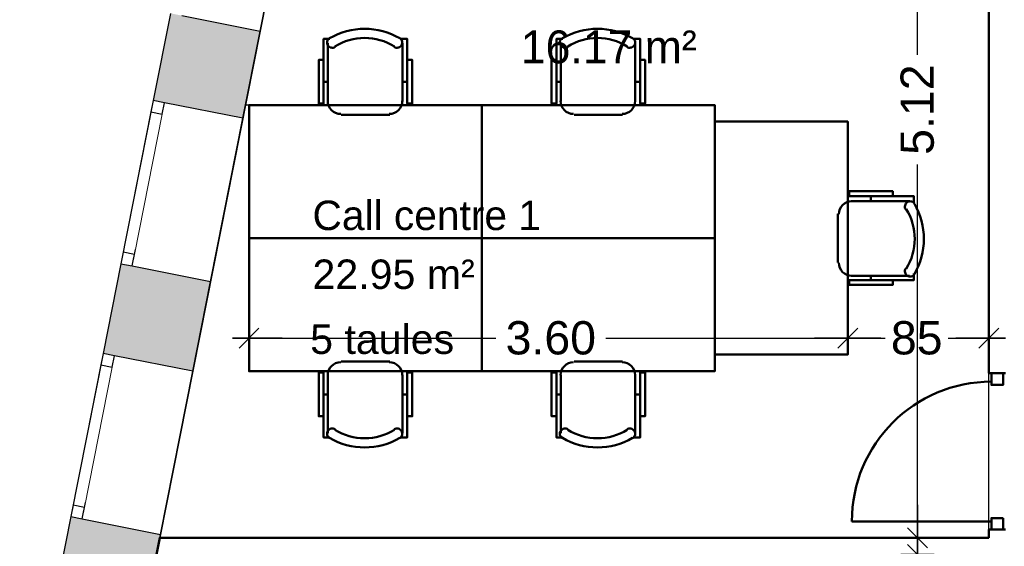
# Model space of a CAD drawing. Header units: metres. Extents: x -1 to 437, y -6 to 28.
# Tile 4 of 28: x 398.5 to 404.43, y 18.37 to 21.54. Entities that reach past the tile are written whole.
import ezdxf

# ---------------------------------------------------------------- set-up
doc = ezdxf.new("R2010")
doc.units = ezdxf.units.M
doc.header["$PDMODE"] = 65
doc.linetypes.add('CONTINUA', pattern=[0])
doc.linetypes.add('PUNKT', pattern=[6.35, 0, -6.35])
for name, color, linetype, lineweight in [('3D P5 MURS', 7, 'CONTINUA', 25), ('3D P5 MURS NOUS', 7, 'CONTINUA', 25), ('P5 COTES', 7, 'CONTINUA', 25), ('P5 LOCAL', 7, 'CONTINUA', 25), ('P5 MOBLES', 7, 'CONTINUA', 25), ('P5 SUP.LLIURE', 7, 'CONTINUA', 25), ('P5 TEXT', 7, 'CONTINUA', 25)]:
    doc.layers.add(name, color=color, linetype=linetype, lineweight=lineweight)
doc.styles.add('ARIAL', font='arial.ttf')
doc.dimstyles.new('DIMSTYLE_14', dxfattribs={"dimtxt": 0.2, "dimasz": 0.2, "dimexe": 0, "dimexo": 1e-06, "dimgap": 0.1, "dimtad": 0, "dimdec": 0, "dimlfac": 100, "dimrnd": 0.5, "dimzin": 4, "dimdsep": 46, "dimtxsty": 'ARIAL', "dimblk1": 'ALL_ML_STRICH', "dimblk2": 'ALL_ML_STRICH', "dimsah": 1, "dimcen": 0, "dimse1": 1, "dimse2": 1, "dimclrd": 2, "dimclre": 2, "dimclrt": 2, "dimadec": 0, "dimazin": 0, "dimtfac": 1, "dimtdec": 0, "dimtix": 1, "dimtmove": 2, "dimatfit": 3, "dimfxl": 0, "dimtzin": 0, "dimlwd": 0, "dimlwe": 35, "dimarcsym": 0})
doc.dimstyles.new('DIMSTYLE_16', dxfattribs={"dimtxt": 0.2, "dimasz": 0.2, "dimexe": 0, "dimexo": 1e-06, "dimgap": 0.1, "dimtad": 0, "dimrnd": 0.005, "dimzin": 4, "dimdsep": 46, "dimtxsty": 'ARIAL', "dimblk1": 'ALL_ML_STRICH', "dimblk2": 'ALL_ML_STRICH', "dimsah": 1, "dimcen": 0, "dimse1": 1, "dimse2": 1, "dimclrd": 2, "dimclre": 2, "dimclrt": 2, "dimadec": 0, "dimazin": 0, "dimtfac": 1, "dimtdec": 0, "dimtix": 1, "dimtmove": 2, "dimatfit": 3, "dimfxl": 0, "dimtzin": 0, "dimlwd": 0, "dimlwe": 35, "dimarcsym": 0})
doc.dimstyles.new('DIMSTYLE_20', dxfattribs={"dimtxt": 0.2, "dimasz": 0.2, "dimexe": 0, "dimexo": 1e-06, "dimgap": 0.1, "dimtad": 2, "dimdec": 0, "dimlfac": 100, "dimrnd": 0.5, "dimzin": 4, "dimdsep": 46, "dimtxsty": 'ARIAL', "dimblk1": 'ALL_ML_STRICH', "dimblk2": 'ALL_ML_STRICH', "dimsah": 1, "dimcen": 0, "dimse1": 1, "dimse2": 1, "dimclrd": 2, "dimclre": 2, "dimclrt": 2, "dimadec": 0, "dimazin": 0, "dimtfac": 1, "dimtdec": 0, "dimtix": 1, "dimtmove": 2, "dimatfit": 3, "dimfxl": 0, "dimtvp": 1.2, "dimtzin": 0, "dimlwd": 0, "dimlwe": 35, "dimarcsym": 0})

# ---------------------------------------------------------------- blocks, each defined once
blk = doc.blocks.new('OBJETO_COMPLEJO_46')
at = {"layer": 'P5 MOBLES', "color": 202, "linetype": 'CONTINUA', "lineweight": 50, "transparency": 33554687}
for p, q in [((400.7313, 19.4834), (400.4392, 19.4834)), ((400.3587, 19.403), (400.3587, 19.0516)), ((400.8075, 19.0516), (400.8075, 19.403)), ((400.3333, 19.2845), (400.3587, 19.2845)), ((400.8371, 19.2845), (400.8075, 19.2845))]:
    blk.add_line(p, q, dxfattribs=at)
blk.add_lwpolyline([(401.2858, 20.2242), (399.8846, 20.2242), (399.8846, 19.4242), (401.2858, 19.4242), (401.2858, 20.2242)], close=True, dxfattribs=at)
for points in [[(400.3581, 19.3996), (400.3597, 19.4154), (400.3642, 19.4301), (400.3715, 19.4434), (400.381, 19.455), (400.3926, 19.4645), (400.4059, 19.4717), (400.4206, 19.4763), (400.4364, 19.4779)], [(400.7285, 19.4779), (400.7443, 19.4763), (400.759, 19.4717), (400.7723, 19.4645), (400.7839, 19.455), (400.7934, 19.4434), (400.8007, 19.4301), (400.8052, 19.4154), (400.8068, 19.3996)], [(400.3333, 19.1532), (400.3037, 19.1532), (400.3037, 19.4157), (400.3333, 19.4157), (400.3333, 19.0262), (400.3714, 19.0262)], [(400.8371, 19.1532), (400.8667, 19.1532), (400.8667, 19.4157), (400.8371, 19.4157), (400.8371, 19.0262), (400.7948, 19.0262)], [(400.3679, 19.0218), (400.363, 19.0259), (400.3591, 19.0307), (400.3563, 19.0361), (400.3545, 19.0419), (400.3539, 19.0479), (400.3544, 19.054), (400.3561, 19.06), (400.3591, 19.0656), (400.3631, 19.0706), (400.3678, 19.0745), (400.3732, 19.0775), (400.379, 19.0793), (400.385, 19.08), (400.3911, 19.0795), (400.3971, 19.0778), (400.4027, 19.0749)], [(400.7579, 19.0749), (400.7636, 19.0778), (400.7696, 19.0795), (400.7757, 19.08), (400.7817, 19.0793), (400.7875, 19.0775), (400.7928, 19.0745), (400.7976, 19.0706), (400.8016, 19.0656), (400.8046, 19.06), (400.8063, 19.054), (400.8068, 19.0479), (400.8062, 19.0419), (400.8044, 19.0361), (400.8016, 19.0307), (400.7977, 19.0259), (400.7927, 19.0218)]]:
    blk.add_lwpolyline(points, dxfattribs=at)
for centre, radius, start, end in [((400.5804, 19.3824), 0.4167, 239.55422, 300.42617), ((400.5804, 19.3612), 0.3405, 238.23508, 301.7419)]:
    blk.add_arc(centre, radius, start, end, dxfattribs=at)
blk = doc.blocks.new('OBJETO_COMPLEJO_47')
at = {"layer": 'P5 MOBLES', "color": 202, "linetype": 'CONTINUA', "lineweight": 50, "transparency": 33554687}
for p, q in [((402.1324, 19.4834), (401.8404, 19.4834)), ((401.7599, 19.403), (401.7599, 19.0516)), ((402.2086, 19.0516), (402.2086, 19.403)), ((401.7345, 19.2845), (401.7599, 19.2845)), ((402.2383, 19.2845), (402.2086, 19.2845))]:
    blk.add_line(p, q, dxfattribs=at)
blk.add_lwpolyline([(402.687, 20.2242), (401.2858, 20.2242), (401.2858, 19.4242), (402.687, 19.4242), (402.687, 20.2242)], close=True, dxfattribs=at)
for points in [[(401.7593, 19.3996), (401.7609, 19.4154), (401.7654, 19.4301), (401.7726, 19.4434), (401.7822, 19.455), (401.7938, 19.4645), (401.8071, 19.4717), (401.8218, 19.4763), (401.8376, 19.4779)], [(402.1297, 19.4779), (402.1455, 19.4763), (402.1602, 19.4717), (402.1735, 19.4645), (402.1851, 19.455), (402.1946, 19.4434), (402.2018, 19.4301), (402.2064, 19.4154), (402.208, 19.3996)], [(401.7345, 19.1532), (401.7049, 19.1532), (401.7049, 19.4157), (401.7345, 19.4157), (401.7345, 19.0262), (401.7726, 19.0262)], [(402.2383, 19.1532), (402.2679, 19.1532), (402.2679, 19.4157), (402.2383, 19.4157), (402.2383, 19.0262), (402.1959, 19.0262)], [(401.7691, 19.0218), (401.7642, 19.0259), (401.7603, 19.0307), (401.7574, 19.0361), (401.7557, 19.0419), (401.755, 19.0479), (401.7556, 19.054), (401.7573, 19.06), (401.7602, 19.0656), (401.7643, 19.0706), (401.769, 19.0745), (401.7744, 19.0775), (401.7802, 19.0793), (401.7862, 19.08), (401.7923, 19.0795), (401.7982, 19.0778), (401.8039, 19.0749)], [(402.1591, 19.0749), (402.1648, 19.0778), (402.1708, 19.0795), (402.1769, 19.08), (402.1829, 19.0793), (402.1887, 19.0775), (402.194, 19.0745), (402.1988, 19.0706), (402.2028, 19.0656), (402.2058, 19.06), (402.2075, 19.054), (402.208, 19.0479), (402.2074, 19.0419), (402.2056, 19.0361), (402.2028, 19.0307), (402.1989, 19.0259), (402.1939, 19.0218)]]:
    blk.add_lwpolyline(points, dxfattribs=at)
for centre, radius, start, end in [((401.9816, 19.3824), 0.4167, 239.55422, 300.42617), ((401.9816, 19.3612), 0.3405, 238.23508, 301.7419)]:
    blk.add_arc(centre, radius, start, end, dxfattribs=at)
blk = doc.blocks.new('OBJETO_COMPLEJO_48')
at = {"layer": 'P5 MOBLES', "color": 202, "linetype": 'CONTINUA', "lineweight": 50, "transparency": 33554687}
for p, q in [((400.3587, 21.0455), (400.3587, 21.3968)), ((400.8075, 21.3968), (400.8075, 21.0455)), ((400.3333, 21.164), (400.3587, 21.164)), ((400.8371, 21.164), (400.8075, 21.164)), ((400.7313, 20.965), (400.4392, 20.965))]:
    blk.add_line(p, q, dxfattribs=at)
for points in [[(400.3333, 21.2952), (400.3037, 21.2952), (400.3037, 21.0328), (400.3333, 21.0328), (400.3333, 21.4222), (400.3714, 21.4222)], [(400.3679, 21.4266), (400.363, 21.4226), (400.3591, 21.4177), (400.3563, 21.4123), (400.3545, 21.4066), (400.3539, 21.4005), (400.3544, 21.3945), (400.3561, 21.3885), (400.3591, 21.3828), (400.3631, 21.3779), (400.3678, 21.3739), (400.3732, 21.371), (400.379, 21.3692), (400.385, 21.3685), (400.3911, 21.369), (400.3971, 21.3706), (400.4027, 21.3735)], [(400.7579, 21.3735), (400.7636, 21.3706), (400.7696, 21.369), (400.7757, 21.3685), (400.7817, 21.3692), (400.7875, 21.371), (400.7928, 21.3739), (400.7976, 21.3779), (400.8016, 21.3828), (400.8046, 21.3885), (400.8063, 21.3945), (400.8068, 21.4005), (400.8062, 21.4066), (400.8044, 21.4123), (400.8016, 21.4177), (400.7977, 21.4226), (400.7927, 21.4266)], [(400.8371, 21.2952), (400.8667, 21.2952), (400.8667, 21.0328), (400.8371, 21.0328), (400.8371, 21.4222), (400.7948, 21.4222)], [(400.3581, 21.0489), (400.3597, 21.0331), (400.3642, 21.0184), (400.3715, 21.0051), (400.381, 20.9935), (400.3926, 20.9839), (400.4059, 20.9767), (400.4206, 20.9722), (400.4364, 20.9706)], [(400.7285, 20.9706), (400.7443, 20.9722), (400.759, 20.9767), (400.7723, 20.9839), (400.7839, 20.9935), (400.7934, 21.0051), (400.8007, 21.0184), (400.8052, 21.0331), (400.8068, 21.0489)]]:
    blk.add_lwpolyline(points, dxfattribs=at)
blk.add_lwpolyline([(401.2858, 20.2242), (399.8846, 20.2242), (399.8846, 21.0243), (401.2858, 21.0243), (401.2858, 20.2242)], close=True, dxfattribs=at)
for centre, radius, start, end in [((400.5804, 21.0661), 0.4167, 59.57383, 120.44578), ((400.5804, 21.0873), 0.3405, 58.2581, 121.76492)]:
    blk.add_arc(centre, radius, start, end, dxfattribs=at)
blk = doc.blocks.new('OBJETO_COMPLEJO_49')
at = {"layer": 'P5 MOBLES', "color": 202, "linetype": 'CONTINUA', "lineweight": 50, "transparency": 33554687}
for p, q in [((401.7599, 21.0455), (401.7599, 21.3968)), ((402.2086, 21.3968), (402.2086, 21.0455)), ((401.7345, 21.164), (401.7599, 21.164)), ((402.2383, 21.164), (402.2086, 21.164)), ((402.1324, 20.965), (401.8404, 20.965))]:
    blk.add_line(p, q, dxfattribs=at)
for points in [[(401.7345, 21.2952), (401.7049, 21.2952), (401.7049, 21.0328), (401.7345, 21.0328), (401.7345, 21.4222), (401.7726, 21.4222)], [(401.7691, 21.4266), (401.7642, 21.4226), (401.7603, 21.4177), (401.7574, 21.4123), (401.7557, 21.4066), (401.755, 21.4005), (401.7556, 21.3945), (401.7573, 21.3885), (401.7602, 21.3828), (401.7643, 21.3779), (401.769, 21.3739), (401.7744, 21.371), (401.7802, 21.3692), (401.7862, 21.3685), (401.7923, 21.369), (401.7982, 21.3706), (401.8039, 21.3735)], [(402.1591, 21.3735), (402.1648, 21.3706), (402.1708, 21.369), (402.1769, 21.3685), (402.1829, 21.3692), (402.1887, 21.371), (402.194, 21.3739), (402.1988, 21.3779), (402.2028, 21.3828), (402.2058, 21.3885), (402.2075, 21.3945), (402.208, 21.4005), (402.2074, 21.4066), (402.2056, 21.4123), (402.2028, 21.4177), (402.1989, 21.4226), (402.1939, 21.4266)], [(402.2383, 21.2952), (402.2679, 21.2952), (402.2679, 21.0328), (402.2383, 21.0328), (402.2383, 21.4222), (402.1959, 21.4222)], [(401.7593, 21.0489), (401.7609, 21.0331), (401.7654, 21.0184), (401.7726, 21.0051), (401.7822, 20.9935), (401.7938, 20.9839), (401.8071, 20.9767), (401.8218, 20.9722), (401.8376, 20.9706)], [(402.1297, 20.9706), (402.1455, 20.9722), (402.1602, 20.9767), (402.1735, 20.9839), (402.1851, 20.9935), (402.1946, 21.0051), (402.2018, 21.0184), (402.2064, 21.0331), (402.208, 21.0489)]]:
    blk.add_lwpolyline(points, dxfattribs=at)
blk.add_lwpolyline([(402.687, 20.2242), (401.2858, 20.2242), (401.2858, 21.0243), (402.687, 21.0243), (402.687, 20.2242)], close=True, dxfattribs=at)
for centre, radius, start, end in [((401.9816, 21.0661), 0.4167, 59.57383, 120.44578), ((401.9816, 21.0873), 0.3405, 58.2581, 121.76492)]:
    blk.add_arc(centre, radius, start, end, dxfattribs=at)
blk = doc.blocks.new('OBJETO_COMPLEJO_50')
at = {"layer": 'P5 MOBLES', "color": 202, "linetype": 'CONTINUA', "lineweight": 50, "transparency": 33554687}
for p, q in [((403.8596, 20.4465), (403.5082, 20.4465)), ((403.6267, 20.4761), (403.6267, 20.4465)), ((403.4278, 20.3703), (403.4278, 20.0782)), ((403.5082, 19.9978), (403.8596, 19.9978)), ((403.6267, 19.9724), (403.6267, 19.9978))]:
    blk.add_line(p, q, dxfattribs=at)
blk.add_lwpolyline([(402.687, 20.9248), (402.687, 19.5236), (403.4871, 19.5236), (403.4871, 20.9248), (402.687, 20.9248)], close=True, dxfattribs=at)
for points in [[(403.758, 20.4761), (403.758, 20.5057), (403.4955, 20.5057), (403.4955, 20.4761), (403.885, 20.4761), (403.885, 20.4338)], [(403.4333, 20.3675), (403.4349, 20.3833), (403.4395, 20.398), (403.4467, 20.4113), (403.4563, 20.4229), (403.4678, 20.4325), (403.4811, 20.4397), (403.4958, 20.4442), (403.5116, 20.4458)], [(403.8363, 20.397), (403.8334, 20.4026), (403.8317, 20.4086), (403.8313, 20.4147), (403.8319, 20.4207), (403.8338, 20.4265), (403.8367, 20.4319), (403.8406, 20.4366), (403.8456, 20.4406), (403.8513, 20.4436), (403.8572, 20.4453), (403.8633, 20.4458), (403.8693, 20.4452), (403.8751, 20.4434), (403.8805, 20.4406), (403.8853, 20.4367), (403.8894, 20.4318)], [(403.5116, 19.9971), (403.4958, 19.9987), (403.4811, 20.0033), (403.4678, 20.0105), (403.4563, 20.0201), (403.4467, 20.0316), (403.4395, 20.0449), (403.4349, 20.0596), (403.4333, 20.0754)], [(403.8894, 20.007), (403.8853, 20.002), (403.8805, 19.9981), (403.8751, 19.9953), (403.8693, 19.9935), (403.8633, 19.9929), (403.8572, 19.9934), (403.8513, 19.9951), (403.8456, 19.9981), (403.8406, 20.0021), (403.8367, 20.0069), (403.8338, 20.0122), (403.8319, 20.018), (403.8313, 20.024), (403.8317, 20.0301), (403.8334, 20.0361), (403.8363, 20.0418)], [(403.758, 19.9724), (403.758, 19.9427), (403.4955, 19.9427), (403.4955, 19.9724), (403.885, 19.9724), (403.885, 20.0105)]]:
    blk.add_lwpolyline(points, dxfattribs=at)
for centre, radius, start, end in [((403.55, 20.2194), 0.3405, 328.23508, 31.7419), ((403.5289, 20.2194), 0.4167, 329.55422, 30.42617)]:
    blk.add_arc(centre, radius, start, end, dxfattribs=at)
blk = doc.blocks.new('ALL_ML_STRICH')
at = {"color": 0, "linetype": 'ByBlock', "lineweight": -2}
for p, q in [((-0.3, -0.3), (0.3, 0.3)), ((0, -0.5), (0, 0.5)), ((-1, 0), (0.5, 0))]:
    blk.add_line(p, q, dxfattribs=at)
blk = doc.blocks.new('*D149')
at = {"layer": 'DEFPOINTS', "color": 2, "linetype": 'CONTINUA', "lineweight": 35, "transparency": 33554687}
for p in [(403.9907, 18.3215), (403.9063, 13.1106), (404.437, 13.1106)]:
    blk.add_point(p, dxfattribs=at)
at = {"layer": 'P5 COTES', "color": 2, "linetype": 'CONTINUA', "lineweight": -2, "transparency": 33554687}
for p, q in [((403.9063, 16.0798), (403.9063, 18.3215)), ((403.9063, 13.1106), (403.9063, 15.4198))]:
    blk.add_line(p, q, dxfattribs=at)
at = {"layer": 'P5 COTES', "color": 2, "linetype": 'CONTINUA', "lineweight": 35, "transparency": 33554687, "xscale": 0.2, "yscale": 0.2, "zscale": 0.2}
for p, rotation in [((403.9063, 18.3215), 90), ((403.9063, 13.1106), 270)]:
    blk.add_blockref('ALL_ML_STRICH', p, dxfattribs=dict(at, rotation=rotation))
at = {"layer": 'P5 COTES', "color": 2, "linetype": 'CONTINUA', "lineweight": 35, "transparency": 33554687, "insert": (403.9063, 15.7498), "char_height": 0.2, "width": 0.8, "attachment_point": 5, "rotation": 90, "style": 'ARIAL'}
blk.add_mtext('\\A1;{\\A1;{5.21\\H0.132000;\\S^ ;}}', dxfattribs=at)
blk = doc.blocks.new('*D150')
at = {"layer": 'DEFPOINTS', "color": 2, "linetype": 'CONTINUA', "lineweight": 35, "transparency": 33554687}
for p in [(404.0514, 18.4215), (403.9063, 18.3215), (403.9907, 18.3215)]:
    blk.add_point(p, dxfattribs=at)
at = {"layer": 'P5 COTES', "color": 2, "linetype": 'CONTINUA', "lineweight": -2, "transparency": 33554687}
blk.add_line((403.9063, 18.3215), (403.9063, 18.4215), dxfattribs=at)
at = {"layer": 'P5 COTES', "color": 2, "linetype": 'CONTINUA', "lineweight": 35, "transparency": 33554687, "xscale": 0.2, "yscale": 0.2, "zscale": 0.2}
for p, rotation in [((403.9063, 18.3215), 270), ((403.9063, 18.4215), 90)]:
    blk.add_blockref('ALL_ML_STRICH', p, dxfattribs=dict(at, rotation=rotation))
at = {"layer": 'P5 COTES', "color": 2, "linetype": 'CONTINUA', "lineweight": 35, "transparency": 33554687, "insert": (403.8029, 18.0641), "char_height": 0.2, "width": 0.4, "attachment_point": 5, "rotation": 90, "style": 'ARIAL'}
blk.add_mtext('\\A1;{10}', dxfattribs=at)
blk = doc.blocks.new('*D151')
at = {"layer": 'DEFPOINTS', "color": 2, "linetype": 'CONTINUA', "lineweight": 35, "transparency": 33554687}
for p in [(403.8415, 23.5407), (403.9063, 18.4215), (404.0514, 18.4215)]:
    blk.add_point(p, dxfattribs=at)
at = {"layer": 'P5 COTES', "color": 2, "linetype": 'CONTINUA', "lineweight": -2, "transparency": 33554687}
for p, q in [((403.9063, 21.3266), (403.9063, 23.5407)), ((403.9063, 18.4215), (403.9063, 20.6666))]:
    blk.add_line(p, q, dxfattribs=at)
at = {"layer": 'P5 COTES', "color": 2, "linetype": 'CONTINUA', "lineweight": 35, "transparency": 33554687, "xscale": 0.2, "yscale": 0.2, "zscale": 0.2}
for p, rotation in [((403.9063, 23.5407), 90), ((403.9063, 18.4215), 270)]:
    blk.add_blockref('ALL_ML_STRICH', p, dxfattribs=dict(at, rotation=rotation))
at = {"layer": 'P5 COTES', "color": 2, "linetype": 'CONTINUA', "lineweight": 35, "transparency": 33554687, "insert": (403.9063, 20.9966), "char_height": 0.2, "width": 0.8, "attachment_point": 5, "rotation": 90, "style": 'ARIAL'}
blk.add_mtext('\\A1;{\\A1;{5.12\\H0.132000;\\S^ ;}}', dxfattribs=at)
blk = doc.blocks.new('*D156')
at = {"layer": 'DEFPOINTS', "color": 2, "linetype": 'CONTINUA', "lineweight": 35, "transparency": 33554687}
for p in [(399.8846, 19.6236), (399.8846, 19.5162), (403.4871, 19.1777)]:
    blk.add_point(p, dxfattribs=at)
at = {"layer": 'P5 COTES', "color": 2, "linetype": 'CONTINUA', "lineweight": -2, "transparency": 33554687}
for p, q in [((399.8846, 19.6236), (401.3706, 19.6236)), ((402.0306, 19.6236), (403.4871, 19.6236))]:
    blk.add_line(p, q, dxfattribs=at)
at = {"layer": 'P5 COTES', "color": 2, "linetype": 'CONTINUA', "lineweight": 35, "transparency": 33554687, "xscale": 0.2, "yscale": 0.2, "zscale": 0.2, "rotation": 180}
blk.add_blockref('ALL_ML_STRICH', (399.8846, 19.6236), dxfattribs=at)
at = {"layer": 'P5 COTES', "color": 2, "linetype": 'CONTINUA', "lineweight": 35, "transparency": 33554687, "xscale": 0.2, "yscale": 0.2, "zscale": 0.2}
blk.add_blockref('ALL_ML_STRICH', (403.4871, 19.6236), dxfattribs=at)
at = {"layer": 'P5 COTES', "color": 2, "linetype": 'CONTINUA', "lineweight": 35, "transparency": 33554687, "insert": (401.7006, 19.6236), "char_height": 0.2, "width": 0.8, "attachment_point": 5, "style": 'ARIAL'}
blk.add_mtext('\\A1;{\\A1;{3.60\\H0.132000;\\S^ ;}}', dxfattribs=at)
blk = doc.blocks.new('*D157')
at = {"layer": 'DEFPOINTS', "color": 2, "linetype": 'CONTINUA', "lineweight": 35, "transparency": 33554687}
for p in [(403.4871, 19.6236), (404.337, 19.5377), (403.4871, 19.1777)]:
    blk.add_point(p, dxfattribs=at)
at = {"layer": 'P5 COTES', "color": 2, "linetype": 'CONTINUA', "lineweight": -2, "transparency": 33554687}
for p, q in [((403.4871, 19.6236), (403.7122, 19.6236)), ((404.0922, 19.6236), (404.337, 19.6236))]:
    blk.add_line(p, q, dxfattribs=at)
at = {"layer": 'P5 COTES', "color": 2, "linetype": 'CONTINUA', "lineweight": 35, "transparency": 33554687, "xscale": 0.2, "yscale": 0.2, "zscale": 0.2, "rotation": 180}
blk.add_blockref('ALL_ML_STRICH', (403.4871, 19.6236), dxfattribs=at)
at = {"layer": 'P5 COTES', "color": 2, "linetype": 'CONTINUA', "lineweight": 35, "transparency": 33554687, "xscale": 0.2, "yscale": 0.2, "zscale": 0.2}
blk.add_blockref('ALL_ML_STRICH', (404.337, 19.6236), dxfattribs=at)
at = {"layer": 'P5 COTES', "color": 2, "linetype": 'CONTINUA', "lineweight": 35, "transparency": 33554687, "insert": (403.9022, 19.6236), "char_height": 0.2, "width": 0.4, "attachment_point": 5, "style": 'ARIAL'}
blk.add_mtext('\\A1;{85}', dxfattribs=at)

msp = doc.modelspace()

# ---------------------------------------------------------------- hatches: boundary and pattern name
at = {"layer": '3D P5 MURS', "linetype": 'CONTINUA', "lineweight": 18, "true_color": 0xa0a0a0, "transparency": 33554687}
for points in [[(399.84731, 20.94441), (399.95117, 21.46862), (399.41166, 21.57551), (399.3078, 21.0513)], [(399.00656, 19.53086), (399.54607, 19.42396), (399.65296, 19.96348), (399.11345, 20.07037)], [(399.04416, 16.89068), (399.35172, 18.44303), (398.81221, 18.54992), (398.50465, 16.99757)]]:
    msp.add_hatch(color=253, dxfattribs=at).paths.add_polyline_path(points)

# ---------------------------------------------------------------- linework, layer by layer
at = {"layer": '3D P5 MURS', "color": 7, "linetype": 'CONTINUA', "lineweight": 25, "transparency": 33554687}
for p, q in [((399.95117, 21.46862), (400.14551, 22.44955)), ((399.41166, 21.57551), (399.3078, 21.0513)), ((399.48032, 21.5619), (399.95117, 21.46862)), ((399.84731, 20.94441), (399.95117, 21.46862)), ((399.3078, 21.0513), (399.11345, 20.07037)), ((399.37646, 21.0377), (399.3078, 21.0513)), ((399.84731, 20.94441), (399.37646, 21.0377)), ((399.65296, 19.96348), (399.84731, 20.94441)), ((399.11345, 20.07037), (399.00656, 19.53086)), ((399.11345, 20.07037), (399.18212, 20.05676)), ((399.18212, 20.05676), (399.65296, 19.96348)), ((399.54607, 19.42396), (399.65296, 19.96348)), ((399.00656, 19.53086), (398.81221, 18.54992)), ((399.07522, 19.51725), (399.00656, 19.53086)), ((399.54607, 19.42396), (399.07522, 19.51725)), ((399.35172, 18.44303), (399.54607, 19.42396)), ((398.81221, 18.54992), (398.50465, 16.99757)), ((398.81221, 18.54992), (398.88088, 18.53632)), ((398.88088, 18.53632), (399.35172, 18.44303)), ((399.04416, 16.89068), (399.35172, 18.44303))]:
    msp.add_line(p, q, dxfattribs=at)
at = {"layer": '3D P5 MURS', "color": 7, "linetype": 'PUNKT', "lineweight": 25, "transparency": 33554687}
for p, q in [((399.3078, 21.0513), (399.11345, 20.07037)), ((399.18212, 20.05676), (399.37646, 21.0377)), ((399.37646, 21.0377), (399.3078, 21.0513)), ((399.11345, 20.07037), (399.18212, 20.05676)), ((399.00656, 19.53086), (398.81221, 18.54992)), ((398.88088, 18.53632), (399.07522, 19.51725)), ((399.07522, 19.51725), (399.00656, 19.53086)), ((398.81221, 18.54992), (398.88088, 18.53632))]:
    msp.add_line(p, q, dxfattribs=at)
at = {"layer": '3D P5 MURS', "color": 7, "linetype": 'CONTINUA', "lineweight": 25, "transparency": 33554687}
for points in [[(399.3078, 21.0513), (399.29419, 20.98264), (399.36286, 20.96903), (399.37646, 21.0377), (399.3078, 21.0513)], [(399.12705, 20.13903), (399.11345, 20.07037), (399.18212, 20.05676), (399.19572, 20.12543), (399.12705, 20.13903)], [(399.00656, 19.53086), (398.99295, 19.46219), (399.06162, 19.44859), (399.07522, 19.51725), (399.00656, 19.53086)], [(398.82582, 18.61859), (398.81221, 18.54992), (398.88088, 18.53632), (398.89448, 18.60498), (398.82582, 18.61859)]]:
    msp.add_lwpolyline(points, close=True, dxfattribs=at)
at = {"layer": '3D P5 MURS', "color": 40, "linetype": 'CONTINUA', "lineweight": 18, "transparency": 33554687}
for points in [[(399.29419, 20.98264), (399.12705, 20.13903), (399.19572, 20.12543), (399.36286, 20.96903), (399.29419, 20.98264)], [(398.99295, 19.46219), (398.82582, 18.61859), (398.89448, 18.60498), (399.06162, 19.44859), (398.99295, 19.46219)]]:
    msp.add_lwpolyline(points, close=True, dxfattribs=at)
at = {"layer": '3D P5 MURS NOUS', "color": 4, "linetype": 'CONTINUA', "lineweight": 50, "transparency": 33554687}
for p, q in [((404.33698, 22.47946), (404.33698, 19.41151)), ((404.43698, 19.41151), (404.33698, 19.41151)), ((404.35198, 18.52151), (403.51198, 18.52151)), ((404.33698, 18.47151), (404.43698, 18.47151)), ((404.33698, 18.47151), (404.33698, 18.42151)), ((399.34745, 18.42151), (399.32764, 18.32151)), ((404.33698, 18.42151), (399.34745, 18.42151))]:
    msp.add_line(p, q, dxfattribs=at)
for points in [[(404.42198, 19.41151), (404.42198, 19.34151), (404.35198, 19.34151), (404.35198, 19.41151), (404.42198, 19.41151)], [(404.42198, 18.54151), (404.42198, 18.47151), (404.35198, 18.47151), (404.35198, 18.54151), (404.42198, 18.54151)]]:
    msp.add_lwpolyline(points, close=True, dxfattribs=at)
msp.add_arc((404.35198, 18.52151), 0.84, 90, 180, dxfattribs=at)
at = {"layer": 'P5 LOCAL', "color": 7, "linetype": 'CONTINUA', "lineweight": 25, "transparency": 33554687}
for p, q in [((400.36169, 23.54067), (399.34745, 18.42151)), ((404.33698, 18.42151), (404.33698, 23.54067)), ((399.34745, 18.42151), (404.33698, 18.42151))]:
    msp.add_line(p, q, dxfattribs=at)
at = {"layer": 'P5 SUP.LLIURE', "color": 7, "linetype": 'CONTINUA', "lineweight": 25, "transparency": 33554687}
for p, q in [((400.36169, 23.54067), (399.86395, 21.0284)), ((404.33698, 18.42151), (404.33698, 23.54067)), ((400.40491, 21.44401), (400.44217, 21.45917)), ((400.44217, 21.45917), (400.48072, 21.47067)), ((400.48072, 21.47067), (400.5202, 21.4784)), ((400.5202, 21.4784), (400.56024, 21.48229)), ((400.56024, 21.48229), (400.60047, 21.48229)), ((400.60047, 21.48229), (400.64051, 21.47842)), ((400.64051, 21.47842), (400.67999, 21.47071)), ((400.67999, 21.47071), (400.71854, 21.45922)), ((400.71854, 21.45922), (400.75581, 21.44407)), ((401.80609, 21.44401), (401.84335, 21.45917)), ((401.84335, 21.45917), (401.8819, 21.47067)), ((401.8819, 21.47067), (401.92138, 21.4784)), ((401.92138, 21.4784), (401.96142, 21.48229)), ((401.96142, 21.48229), (402.00165, 21.48229)), ((402.00165, 21.48229), (402.04169, 21.47842)), ((402.04169, 21.47842), (402.08117, 21.47071)), ((402.08117, 21.47071), (402.11972, 21.45922)), ((402.11972, 21.45922), (402.15699, 21.44407)), ((400.33334, 21.29523), (400.33334, 21.42222)), ((400.33334, 21.42222), (400.36261, 21.42222)), ((400.36127, 21.42111), (400.40491, 21.44401)), ((400.36261, 21.42222), (400.36127, 21.42111)), ((400.75581, 21.44407), (400.79909, 21.42139)), ((400.79909, 21.42139), (400.79808, 21.42222)), ((400.79808, 21.42222), (400.83709, 21.42222)), ((400.83709, 21.42222), (400.83709, 21.29523)), ((401.73452, 21.29523), (401.73452, 21.42222)), ((401.73452, 21.42222), (401.76379, 21.42222)), ((401.76245, 21.42111), (401.80609, 21.44401)), ((401.76379, 21.42222), (401.76245, 21.42111)), ((402.15699, 21.44407), (402.20027, 21.42139)), ((402.20027, 21.42139), (402.19926, 21.42222)), ((402.19926, 21.42222), (402.23827, 21.42222)), ((402.23827, 21.42222), (402.23827, 21.29523)), ((400.30371, 21.0243), (400.30371, 21.29523)), ((400.30371, 21.29523), (400.33334, 21.29523)), ((400.83709, 21.29523), (400.86672, 21.29523)), ((400.86672, 21.29523), (400.86672, 21.0243)), ((401.70489, 21.0243), (401.70489, 21.29523)), ((401.70489, 21.29523), (401.73452, 21.29523)), ((402.23827, 21.29523), (402.2679, 21.29523)), ((402.2679, 21.29523), (402.2679, 21.0243)), ((399.86314, 21.0243), (399.34745, 18.42151)), ((399.88463, 21.0243), (399.86314, 21.0243)), ((399.86395, 21.0284), (399.88463, 21.0243)), ((399.88463, 21.0243), (400.30371, 21.0243)), ((399.88463, 19.42416), (399.88463, 21.0243)), ((400.86672, 21.0243), (401.70489, 21.0243)), ((402.2679, 21.0243), (402.68698, 21.0243)), ((402.68698, 21.0243), (402.68698, 20.92482)), ((402.68698, 20.92482), (403.48705, 20.92482)), ((403.48705, 20.92482), (403.48705, 20.50574)), ((403.48705, 20.50574), (403.75798, 20.50574)), ((403.75798, 20.50574), (403.75798, 20.47611)), ((403.75798, 20.47611), (403.88497, 20.47611)), ((403.88497, 20.47611), (403.88497, 20.4371)), ((403.88497, 20.4371), (403.88414, 20.43811)), ((403.88414, 20.43811), (403.90682, 20.39483)), ((403.90682, 20.39483), (403.92197, 20.35756)), ((403.92197, 20.35756), (403.93346, 20.31901)), ((403.93346, 20.31901), (403.94117, 20.27953)), ((403.94117, 20.27953), (403.94505, 20.23949)), ((403.94505, 20.23949), (403.94504, 20.19926)), ((403.94115, 20.15922), (403.93342, 20.11974)), ((403.94504, 20.19926), (403.94115, 20.15922)), ((403.93342, 20.11974), (403.92192, 20.08119)), ((403.90676, 20.04393), (403.88387, 20.00028)), ((403.92192, 20.08119), (403.90676, 20.04393)), ((403.88497, 19.97236), (403.75798, 19.97236)), ((403.75798, 19.97236), (403.75798, 19.94273)), ((403.88387, 20.00028), (403.88497, 20.00162)), ((403.88497, 20.00162), (403.88497, 19.97236)), ((403.75798, 19.94273), (403.48705, 19.94273)), ((403.48705, 19.94273), (403.48705, 19.52364)), ((403.48705, 19.52364), (402.68698, 19.52364)), ((402.68698, 19.52364), (402.68698, 19.42416)), ((400.30371, 19.42416), (399.88463, 19.42416)), ((400.30371, 19.15324), (400.30371, 19.42416)), ((401.70489, 19.42416), (400.86672, 19.42416)), ((400.86672, 19.42416), (400.86672, 19.15324)), ((401.70489, 19.15324), (401.70489, 19.42416)), ((402.68698, 19.42416), (402.2679, 19.42416)), ((402.2679, 19.42416), (402.2679, 19.15324)), ((400.33334, 19.15324), (400.30371, 19.15324)), ((400.33334, 19.02625), (400.33334, 19.15324)), ((400.86672, 19.15324), (400.83709, 19.15324)), ((400.83709, 19.15324), (400.83709, 19.02625)), ((401.73452, 19.15324), (401.70489, 19.15324)), ((401.73452, 19.02625), (401.73452, 19.15324)), ((402.2679, 19.15324), (402.23827, 19.15324)), ((402.23827, 19.15324), (402.23827, 19.02625)), ((400.36261, 19.02625), (400.33334, 19.02625)), ((400.40491, 19.00446), (400.36127, 19.02735)), ((400.36127, 19.02735), (400.36261, 19.02625)), ((400.79909, 19.02708), (400.75581, 19.0044)), ((400.79808, 19.02625), (400.79909, 19.02708)), ((400.83709, 19.02625), (400.79808, 19.02625)), ((401.76379, 19.02625), (401.73452, 19.02625)), ((401.80609, 19.00446), (401.76245, 19.02735)), ((401.76245, 19.02735), (401.76379, 19.02625)), ((402.20027, 19.02708), (402.15699, 19.0044)), ((402.19926, 19.02625), (402.20027, 19.02708)), ((402.23827, 19.02625), (402.19926, 19.02625)), ((400.44217, 18.98929), (400.40491, 19.00446)), ((400.48072, 18.97779), (400.44217, 18.98929)), ((400.5202, 18.97007), (400.48072, 18.97779)), ((400.56024, 18.96618), (400.5202, 18.97007)), ((400.60047, 18.96617), (400.56024, 18.96618)), ((400.64051, 18.97004), (400.60047, 18.96617)), ((400.67999, 18.97776), (400.64051, 18.97004)), ((400.71854, 18.98925), (400.67999, 18.97776)), ((400.75581, 19.0044), (400.71854, 18.98925)), ((401.84335, 18.98929), (401.80609, 19.00446)), ((401.8819, 18.97779), (401.84335, 18.98929)), ((401.92138, 18.97007), (401.8819, 18.97779)), ((401.96142, 18.96618), (401.92138, 18.97007)), ((402.00165, 18.96617), (401.96142, 18.96618)), ((402.04169, 18.97004), (402.00165, 18.96617)), ((402.08117, 18.97776), (402.04169, 18.97004)), ((402.11972, 18.98925), (402.08117, 18.97776)), ((402.15699, 19.0044), (402.11972, 18.98925)), ((399.34745, 18.42151), (404.33698, 18.42151))]:
    msp.add_line(p, q, dxfattribs=at)

# ---------------------------------------------------------------- block references
at = {"layer": 'P5 MOBLES', "color": 202, "linetype": 'CONTINUA', "lineweight": 50, "transparency": 33554687}
for name in ['OBJETO_COMPLEJO_48', 'OBJETO_COMPLEJO_49', 'OBJETO_COMPLEJO_50', 'OBJETO_COMPLEJO_46', 'OBJETO_COMPLEJO_47']:
    msp.add_blockref(name, (0, 0), dxfattribs=at)

# ---------------------------------------------------------------- texts
at = {"layer": 'P5 LOCAL', "color": 7, "linetype": 'CONTINUA', "lineweight": 25, "transparency": 33554687, "char_height": 0.1770789, "attachment_point": 7, "style": 'ARIAL'}
for s, insert, width in [('\\W0.99;Call centre 1', (400.26657, 20.27007), 1.4839476), ('\\W1.00;22.95 m²', (400.26657, 19.91592), 1.0684618)]:
    msp.add_mtext(s, dxfattribs=dict(at, insert=insert, width=width))
at = {"layer": 'P5 SUP.LLIURE', "color": 7, "linetype": 'CONTINUA', "lineweight": 25, "transparency": 33554687, "insert": (401.51988, 21.27195), "char_height": 0.198, "width": 1.1920307, "attachment_point": 7, "style": 'ARIAL'}
msp.add_mtext('\\W0.97;16.17 m²', dxfattribs=at)
at = {"layer": 'P5 TEXT', "color": 7, "linetype": 'CONTINUA', "lineweight": 25, "transparency": 33554687, "insert": (400.2524, 20.06068), "char_height": 0.1770789, "width": 0.9593352, "attachment_point": 1, "line_spacing_factor": 1.204819, "style": 'ARIAL'}
msp.add_mtext('}\\P{\\fArial|i0|b0;\\H0.177079;\\W1.000000;\\C7;5 taules}\\P', dxfattribs=at)

# ---------------------------------------------------------------- dimensions: what is measured, and where the dimension line sits
at = {"layer": 'P5 COTES', "color": 2, "linetype": 'CONTINUA', "lineweight": 35, "transparency": 33554687}
for base, p1, p2, dimstyle, picture, middle in [((403.90632, 23.54067), (404.05143, 18.42151), (403.84149, 23.54067), 'DIMSTYLE_16', '*D151', (403.90632, 20.99656)), ((403.90632, 18.42151), (403.99073, 18.32151), (404.05143, 18.42151), 'DIMSTYLE_20', '*D150', (403.80291, 18.0641)), ((403.90632, 18.32151), (404.43698, 13.11061), (403.99073, 18.32151), 'DIMSTYLE_16', '*D149', (403.90632, 15.74981))]:
    dim = msp.add_linear_dim(base=base, p1=p1, p2=p2, angle=90, dimstyle=dimstyle, override={"dimpost": '<>', "dimclrd": 2, "dimclre": 2, "dimclrt": 2, "dimlwd": 0, "dimlwe": 35}, dxfattribs=at)
    dim.commit()
    dim.dimension.update_dxf_attribs({"geometry": picture, "text_midpoint": middle, "dimtype": 160})
for base, p1, p2, dimstyle, picture, middle in [((403.48705, 19.62364), (399.88463, 19.51615), (403.48705, 19.17766), 'DIMSTYLE_16', '*D156', (401.70063, 19.62364)), ((404.33698, 19.62364), (403.48705, 19.17766), (404.33698, 19.53773), 'DIMSTYLE_14', '*D157', (403.90222, 19.62364))]:
    dim = msp.add_linear_dim(base=base, p1=p1, p2=p2, dimstyle=dimstyle, override={"dimpost": '<>', "dimclrd": 2, "dimclre": 2, "dimclrt": 2, "dimlwd": 0, "dimlwe": 35}, dxfattribs=at)
    dim.commit()
    dim.dimension.update_dxf_attribs({"geometry": picture, "text_midpoint": middle, "dimtype": 160})

doc.saveas('drawing.dxf')
